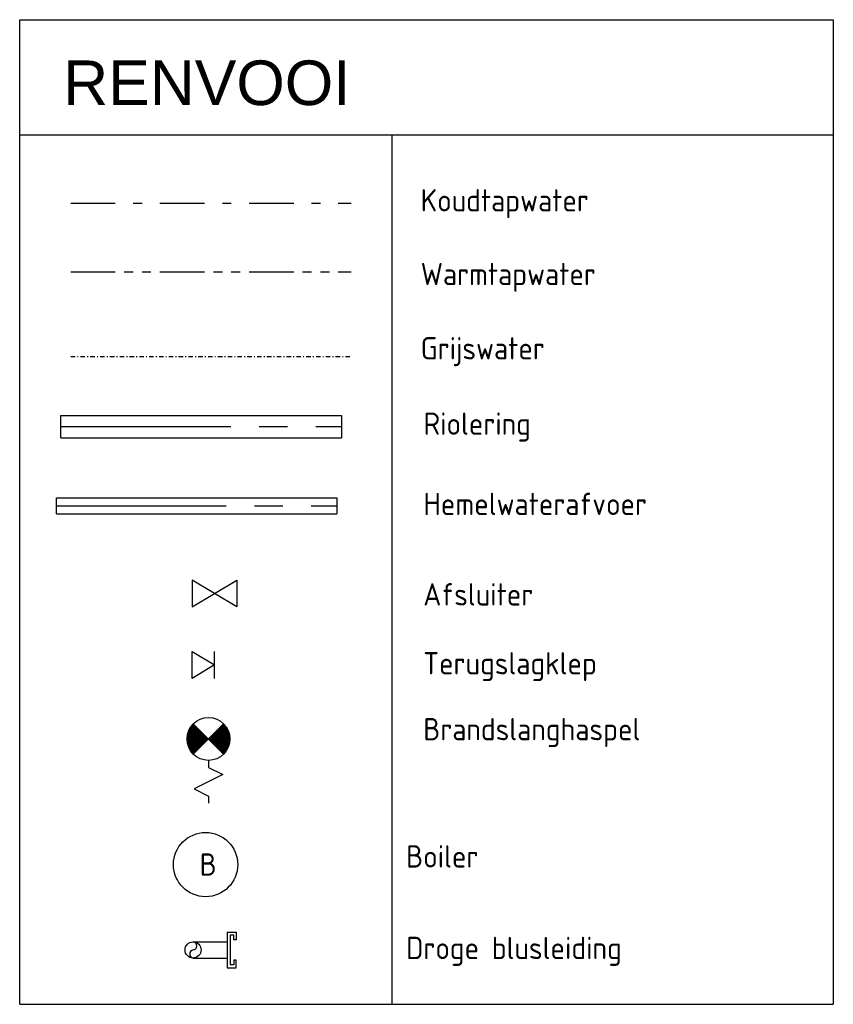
# Model space of a CAD drawing. Header units: millimetres. Extents: x -71760 to 24237, y -1029 to 51282.
# Tile 9 of 9: x 4414 to 8974, y 24338 to 29854. Entities that reach past the tile are written whole.
import ezdxf
from ezdxf.enums import TextEntityAlignment as Align

# ---------------------------------------------------------------- set-up
doc = ezdxf.new("R2010")
doc.units = ezdxf.units.MM
doc.header["$LTSCALE"] = 50
for name, pattern in [('2322109', [10, 5, -2, 1, -2]), ('2322110', [10, 5, -1, 1, -1, 1, -1]), ('CENTER2', [28.575, 19.05, -3.175, 3.175, -3.175]), ('KOUDWATERTAP', [1.1, 0.5, -0.25, 0.1, -0.25])]:
    doc.linetypes.add(name, pattern=pattern)
for name, color, linetype in [('Bestaande grijswater', 102, 'KOUDWATERTAP'), ('WL521---_D', 112, 'Continuous'), ('WL521---_HARTLIJN', 7, 'Continuous'), ('WL524---_D', 192, 'Continuous'), ('WL524---_HARTLIJN', 7, 'Continuous'), ('WL531---', 132, 'Continuous'), ('WL532---', 12, 'Continuous'), ('WL532---_DBL', 6, 'Continuous'), ('WL561---', 10, 'Continuous'), ('WM524---', 2, 'Continuous')]:
    doc.layers.add(name, color=color, linetype=linetype)
doc.styles.add('arial', font='ARIAL.TTF', dxfattribs={"height": 5})
doc.styles.add('BURO-018', font='ISO96.shx', dxfattribs={"height": 90})
doc.styles.add('BURO-025', font='ISO96.shx', dxfattribs={"height": 125})

# ---------------------------------------------------------------- blocks, each defined once
blk = doc.blocks.new('3048311')
at = {"color": 0, "linetype": 'Continuous'}
for p, q in [((-2.5, 1.5), (0, 0)), ((-2.5, -1.5), (-2.5, 1.5)), ((0, -1.5), (0, 1.5)), ((0, 0), (-2.5, -1.5))]:
    blk.add_line(p, q, dxfattribs=at)
at = {"color": 0, "linetype": 'Continuous', "style": 'BURO-018', "flags": 1}
blk.add_attdef('CV_MATCODE', (0, 0), '', height=1.8, dxfattribs=at)
blk = doc.blocks.new('*U82')
at = {"color": 0, "ltscale": 10}
for p, q in [((0, 62.5), (1571.9, 62.5)), ((0, -62.5), (0, 62.5)), ((1571.9, 62.5), (1571.9, -62.5)), ((0, -62.5), (1571.9, -62.5))]:
    blk.add_line(p, q, dxfattribs=at)
at = {"layer": 'WL524---_HARTLIJN', "linetype": 'CENTER2'}
blk.add_line((0, 0), (1571.9, 0), dxfattribs=at)
at = {"layer": 'WL524---_D', "color": 1, "style": 'BURO-018'}
blk.add_attdef('POSNR', text='', height=90, dxfattribs=at).set_placement((0, 0), align=Align.MIDDLE)
blk = doc.blocks.new('3048301')
at = {"color": 0, "linetype": 'Continuous'}
for p, q in [((-2.5, 1.5), (2.5, -1.5)), ((-2.5, -1.5), (-2.5, 1.5)), ((2.5, 1.5), (-2.5, -1.5)), ((2.5, -1.5), (2.5, 1.5))]:
    blk.add_line(p, q, dxfattribs=at)
at = {"color": 0, "linetype": 'Continuous', "style": 'BURO-018', "flags": 1}
blk.add_attdef('CV_MATCODE', (0, 0), '', height=1.8, dxfattribs=at)
blk = doc.blocks.new('*U83')
at = {"color": 0, "ltscale": 10}
for p, q in [((0, 45), (1571.9, 45)), ((0, -45), (0, 45)), ((1571.9, 45), (1571.9, -45)), ((0, -45), (1571.9, -45))]:
    blk.add_line(p, q, dxfattribs=at)
at = {"layer": 'WL521---_HARTLIJN', "linetype": 'CENTER2'}
blk.add_line((0, 0), (1571.9, 0), dxfattribs=at)
at = {"layer": 'WL521---_D', "color": 1, "style": 'BURO-018'}
blk.add_attdef('POSNR', text='', height=90, dxfattribs=at).set_placement((0, 0), align=Align.MIDDLE)
blk = doc.blocks.new('23222206')
at = {"color": 0, "linetype": 'Continuous'}
for p, q in [((-1.061, -1.061), (1.061, 1.061)), ((-1.061, 1.061), (1.061, -1.061)), ((2, 0), (2.5, 1)), ((2.5, 1), (3.5, -1)), ((1.5, 0), (2, 0)), ((3.5, -1), (4, 0)), ((4, 0), (4.5, 0))]:
    blk.add_line(p, q, dxfattribs=at)
at = {"color": 0, "linetype": 'Continuous', "const_width": 1.5}
for points in [[(0.53, 0.53, 0.414214), (-0.53, 0.53, 1)], [(0.53, -0.53, -0.414214), (-0.53, -0.53, -1)]]:
    blk.add_lwpolyline(points, format="xyb", dxfattribs=at)
at = {"color": 0, "linetype": 'Continuous'}
blk.add_circle((0, 0), 1.5, dxfattribs=at)
at = {"color": 0, "linetype": 'Continuous', "style": 'BURO-018', "flags": 1}
blk.add_attdef('CV_MATCODE', (0, 0), '', height=1.8, dxfattribs=at)
blk = doc.blocks.new('BOILER')
for p, q in [((0.354, 0.354), (0.354, 0.354, 1)), ((-0.354, -0.354), (-0.354, -0.354, 1))]:
    blk.add_line(p, q)
for centre in [(0, 0), (0, 0, 1)]:
    blk.add_circle(centre, 0.5)
at = {"color": 0, "linetype": 'Continuous', "style": 'BURO-018', "flags": 1}
blk.add_attdef('CV_MATCODE', (0, 0), '', height=1.8, dxfattribs=at)

msp = doc.modelspace()

# ---------------------------------------------------------------- linework, layer by layer
at = {"color": 3}
for p, q in [((4414, 24338.3), (4414, 29854.3)), ((4414, 29854.3), (8974.2, 29854.3)), ((8974.2, 29854.3), (8974.2, 24338.3)), ((4414, 29208.5), (8974.2, 29208.5)), ((6500.7, 29208.5), (6500.7, 24338.3)), ((4414, 24338.3), (8974.2, 24338.3))]:
    msp.add_line(p, q, dxfattribs=at)
at = {"layer": 'Bestaande grijswater', "linetype": 'KOUDWATERTAP'}
msp.add_line((4699.9, 27967.7), (6271.8, 27967.7), dxfattribs=at)
at = {"layer": 'WL531---', "linetype": '2322109'}
msp.add_line((4699.9, 28826.1), (6271.8, 28826.1), dxfattribs=at)
at = {"layer": 'WL532---', "linetype": '2322110'}
msp.add_line((4699.9, 28440.9), (6271.8, 28440.9), dxfattribs=at)
at = {"layer": 'WL532---_DBL'}
for p, q in [((5577.7, 24741.8), (5577.7, 24543.4)), ((5577.7, 24741.8), (5627.6, 24741.8)), ((5593.3, 24725.5), (5593.3, 24559.7)), ((5613.5, 24725.5), (5593.3, 24725.5)), ((5613.5, 24699), (5613.5, 24725.5)), ((5627.6, 24741.8), (5627.6, 24699)), ((5385.6, 24687.6), (5577.7, 24687.6)), ((5627.6, 24699), (5613.5, 24699)), ((5385.6, 24597.6), (5577.7, 24597.6)), ((5613.5, 24559.7), (5593.3, 24559.7)), ((5627.6, 24586.2), (5613.5, 24586.2)), ((5613.5, 24586.2), (5613.5, 24559.7)), ((5627.6, 24543.4), (5627.6, 24586.2)), ((5577.7, 24543.4), (5627.6, 24543.4))]:
    msp.add_line(p, q, dxfattribs=at)
msp.add_circle((5385.6, 24642.6), 45, dxfattribs=at)
for centre, radius, start, end in [((5384.6, 24665.1), 22.5, 272.4, 87.6), ((5389.8, 24620.1), 22.9, 100.5087, 259.4913)]:
    msp.add_arc(centre, radius, start, end, dxfattribs=at)

# ---------------------------------------------------------------- block references
at = {"layer": 'WL521---_D'}
msp.add_blockref('*U83', (4619.7, 27131.2), dxfattribs=at)
at = {"layer": 'WL524---_D'}
msp.add_blockref('*U82', (4645, 27574.8), dxfattribs=at)
at = {"layer": 'WL531---', "color": 2, "xscale": 50, "yscale": 50, "zscale": 50, "rotation": 180}
msp.add_blockref('3048301', (5505.8, 26639.4), dxfattribs=at)
at = {"layer": 'WL531---', "color": 2, "linetype": '2322109', "xscale": 80, "yscale": 80, "zscale": 80, "rotation": 270}
msp.add_blockref('23222206', (5471.8, 25824.9), dxfattribs=at)
at = {"layer": 'WL561---', "color": 2, "xscale": 50, "yscale": 50, "zscale": 50}
msp.add_blockref('3048311', (5505.8, 26239.4), dxfattribs=at)
at = {"layer": 'WL561---', "linetype": '2322109', "xscale": 360, "yscale": 360, "zscale": 360}
msp.add_blockref('BOILER', (5455.9, 25120.9), dxfattribs=at)

# ---------------------------------------------------------------- texts
at = {"color": 3, "style": 'arial'}
msp.add_text('RENVOOI', height=250, dxfattribs=at).set_placement((4658.1, 29375.9))
at = {"layer": 'WL561---', "linetype": '2322109', "style": 'BURO-025'}
msp.add_text('B', height=125, dxfattribs=at).set_placement((5422.5, 25059))
at = {"layer": 'WM524---', "color": 2, "style": 'BURO-025'}
for s, p in [('Koudtapwater ', (6661.3, 28780)), ('Warmtapwater ', (6661.3, 28367.2)), ('Grijswater ', (6661.3, 27951)), ('Riolering ', (6677.6, 27528.7)), ('Hemelwaterafvoer', (6677.2, 27079)), ('Afsluiter', (6676, 26572.4)), ('Terugslagklep', (6676, 26186.4)), ('Brandslanghaspel', (6676, 25817.2)), ('Boiler', (6579.9, 25104.4)), ('Droge blusleiding', (6579.9, 24591.3))]:
    msp.add_text(s, height=125, dxfattribs=at).set_placement(p)

doc.saveas('drawing.dxf')
